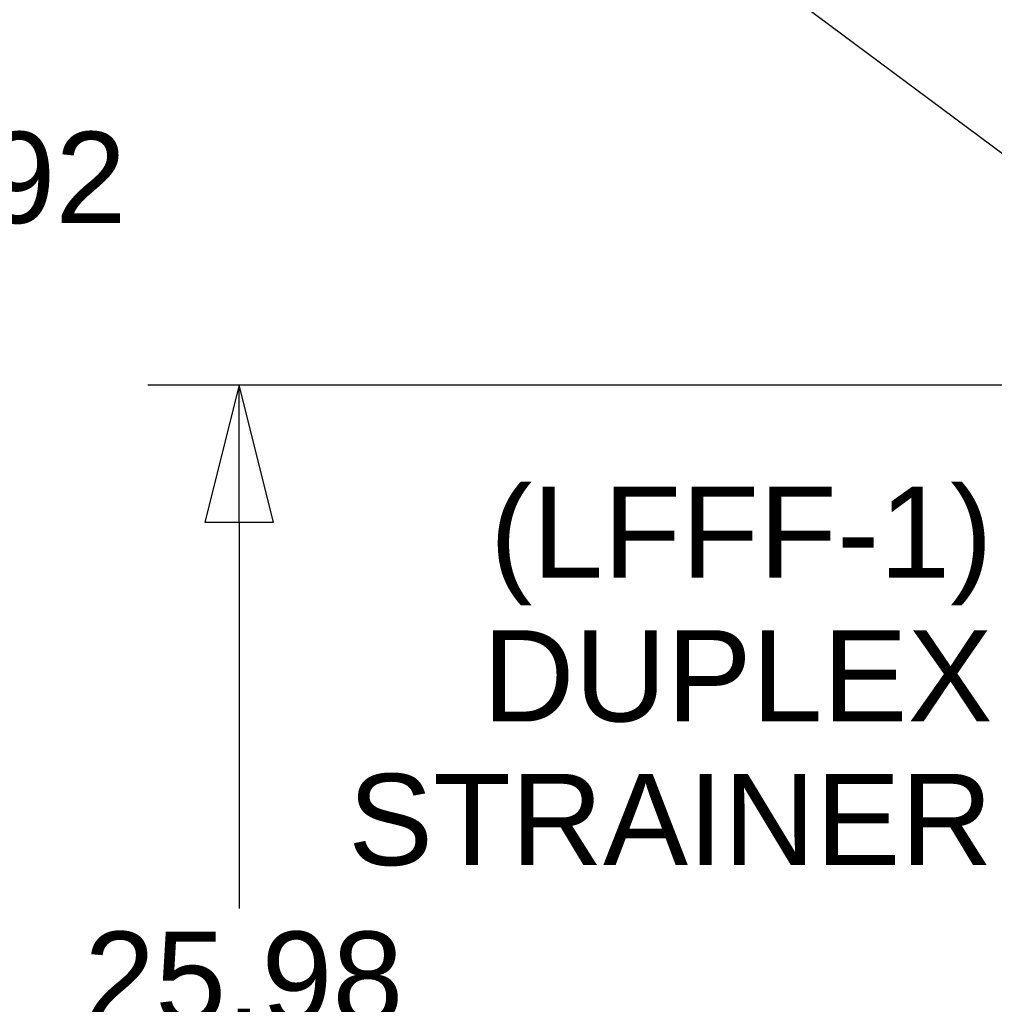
# Paper-space layout 'SHEET_1' of a CAD drawing. Header units: inches. Extents: x 4 to 540, y 12 to 340.
# Tile 37 of 116: x 177 to 198, y 115 to 137. Entities that reach past the tile are written whole.
import ezdxf

# ---------------------------------------------------------------- set-up
doc = ezdxf.new("R2010")
doc.units = ezdxf.units.IN
doc.header["$LTSCALE"] = 16
doc.header["$MEASUREMENT"] = 0
doc.layers.get('0').update_dxf_attribs({"lineweight": 25})
doc.layers.get('DEFPOINTS').update_dxf_attribs({"lineweight": 25})
doc.layers.add('DIMEN', color=7, linetype='Continuous', lineweight=25)
doc.styles.get("Standard").update_dxf_attribs({"font": 'arial.ttf'})
doc.dimstyles.new('DEFAULT-ANSI', dxfattribs={"dimscale": 16, "dimtxt": 0.125, "dimasz": 0.1875, "dimexe": 0.125, "dimexo": 0.0625, "dimgap": 0.031496, "dimtad": 0, "dimtih": 1, "dimtoh": 1, "dimrnd": 1e-08, "dimzin": 4, "dimdsep": 46, "dimtxsty": 'Standard', "dimblk": 'Filled-1', "dimcen": 0.09, "dimdle": 0.393701, "dimclrd": 256, "dimclre": 256, "dimclrt": 256, "dimadec": 0, "dimazin": 1, "dimtfac": 1.504, "dimtofl": 0, "dimtmove": 0, "dimatfit": 3, "dimldrblk": 'Filled-1', "dimfxl": 1, "dimtolj": 1, "dimtzin": 4, "dimlwd": 25, "dimlwe": 25, "dimarcsym": 0})
doc.dimstyles.new('DEFAULT-ANSI$7', dxfattribs={"dimscale": 16, "dimtxt": 0.125, "dimasz": 0.125, "dimexe": 0.125, "dimexo": 0.0625, "dimgap": 0.031496, "dimtad": 0, "dimtih": 1, "dimtoh": 1, "dimrnd": 1e-08, "dimzin": 4, "dimdsep": 46, "dimtxsty": 'Standard', "dimblk": 'Filled-1', "dimcen": 0.09, "dimdle": 0.393701, "dimclrd": 256, "dimclre": 256, "dimclrt": 256, "dimadec": 0, "dimazin": 1, "dimtfac": 1.504, "dimtofl": 0, "dimtmove": 0, "dimatfit": 3, "dimldrblk": 'Filled-1', "dimfxl": 1, "dimtolj": 1, "dimtzin": 4, "dimlwd": 25, "dimlwe": 25, "dimarcsym": 0})

# ---------------------------------------------------------------- blocks, each defined once
blk = doc.blocks.new('Filled-1')
at = {"color": 0}
for p, q in [((0, 0), (-1, 0.25)), ((-1, 0.25), (-1, -0.25)), ((-1, 0), (0, 0)), ((-1, -0.25), (0, 0))]:
    blk.add_line(p, q, dxfattribs=at)
at = {"color": 0, "flags": 128}
blk.add_lwpolyline([(-1, -0.25), (0, 0), (-1, 0.25), (-1, -0.25)], dxfattribs=at)
at = {"color": 0}
blk.add_solid([(-1, -0.25), (0, 0), (-1, 0.25), (-1, -0.25)], dxfattribs=at)
blk = doc.blocks.new('*D31')
at = {"layer": 'DEFPOINTS', "color": 0, "linetype": 'Continuous'}
for p in [(181.658, 128.951), (202.786, 128.951), (202.262, 102.969)]:
    blk.add_point(p, dxfattribs=at)
at = {"layer": 'DIMEN', "linetype": 'Continuous', "lineweight": 25}
for p, q in [((201.786, 128.951), (179.658, 128.951)), ((181.658, 125.951), (181.658, 117.485)), ((181.658, 105.969), (181.658, 114.435)), ((201.262, 102.969), (179.658, 102.969))]:
    blk.add_line(p, q, dxfattribs=at)
at = {"layer": 'DIMEN', "linetype": 'Continuous', "lineweight": 25, "xscale": 3, "yscale": 3, "zscale": 3}
for p, rotation in [((181.658, 128.951), 90), ((181.658, 102.969), 270)]:
    blk.add_blockref('Filled-1', p, dxfattribs=dict(at, rotation=rotation))
at = {"layer": 'DIMEN', "linetype": 'Continuous', "lineweight": 25, "insert": (178.265, 116.981), "char_height": 2, "attachment_point": 1}
blk.add_mtext('\\A1;25.98', dxfattribs=at)
blk = doc.blocks.new('*D32')
at = {"layer": 'DEFPOINTS', "color": 0, "linetype": 'Continuous'}
for p in [(175.6, 151.891), (200.849, 151.891), (202.262, 102.969)]:
    blk.add_point(p, dxfattribs=at)
at = {"layer": 'DIMEN', "linetype": 'Continuous', "lineweight": 25}
for p, q in [((199.849, 151.891), (173.6, 151.891)), ((175.6, 148.891), (175.6, 135.01)), ((175.6, 105.969), (175.6, 131.96)), ((201.262, 102.969), (173.6, 102.969))]:
    blk.add_line(p, q, dxfattribs=at)
at = {"layer": 'DIMEN', "linetype": 'Continuous', "lineweight": 25, "xscale": 3, "yscale": 3, "zscale": 3}
for p, rotation in [((175.6, 151.891), 90), ((175.6, 102.969), 270)]:
    blk.add_blockref('Filled-1', p, dxfattribs=dict(at, rotation=rotation))
at = {"layer": 'DIMEN', "linetype": 'Continuous', "lineweight": 25, "insert": (172.195, 134.506), "char_height": 2, "attachment_point": 1}
blk.add_mtext('\\A1;48.92', dxfattribs=at)

psp = doc.layouts.new('SHEET_1')

# ---------------------------------------------------------------- texts
at = {"layer": 'DIMEN', "insert": (198.17, 126.734), "char_height": 2, "width": 14.1311, "attachment_point": 3, "line_spacing_factor": 0.944221}
psp.add_mtext('{(LFFF-1)\\PDUPLEX\\PSTRAINER}', dxfattribs=at)

# ---------------------------------------------------------------- dimensions: what is measured, and where the dimension line sits
at = {"layer": 'DIMEN', "linetype": 'Continuous', "lineweight": 25}
for base, p2, picture, middle in [((175.6, 151.891), (200.849, 151.891), '*D32', (175.6, 133.485)), ((181.658, 128.951), (202.786, 128.951), '*D31', (181.658, 115.96))]:
    dim = psp.add_linear_dim(base=base, p1=(202.262, 102.969), p2=p2, angle=90, dimstyle='DEFAULT-ANSI', override={"dimdec": 2, "dimtp": 0, "dimtm": 0, "dimtdec": 2, "dimatfit": 1}, dxfattribs=at)
    dim.commit()
    dim.dimension.update_dxf_attribs({"geometry": picture, "text_midpoint": middle, "dimtype": 160})

# ---------------------------------------------------------------- leaders
at = {"layer": 'DIMEN', "linetype": 'Continuous', "lineweight": 25, "annotation_type": 0, "has_hookline": 1, "hookline_direction": 1}
for points, text_width in [([(202.687, 130.824), (188.699, 141.231), (186.699, 141.231)], 8.112), ([(221.611, 123.228), (215.341, 119.609), (200.674, 125.734), (198.674, 125.734)], 13.966)]:
    psp.add_leader(points, dimstyle='DEFAULT-ANSI$7', override={"dimtad": 0}, dxfattribs=dict(at, text_width=text_width))

doc.saveas('drawing.dxf')
